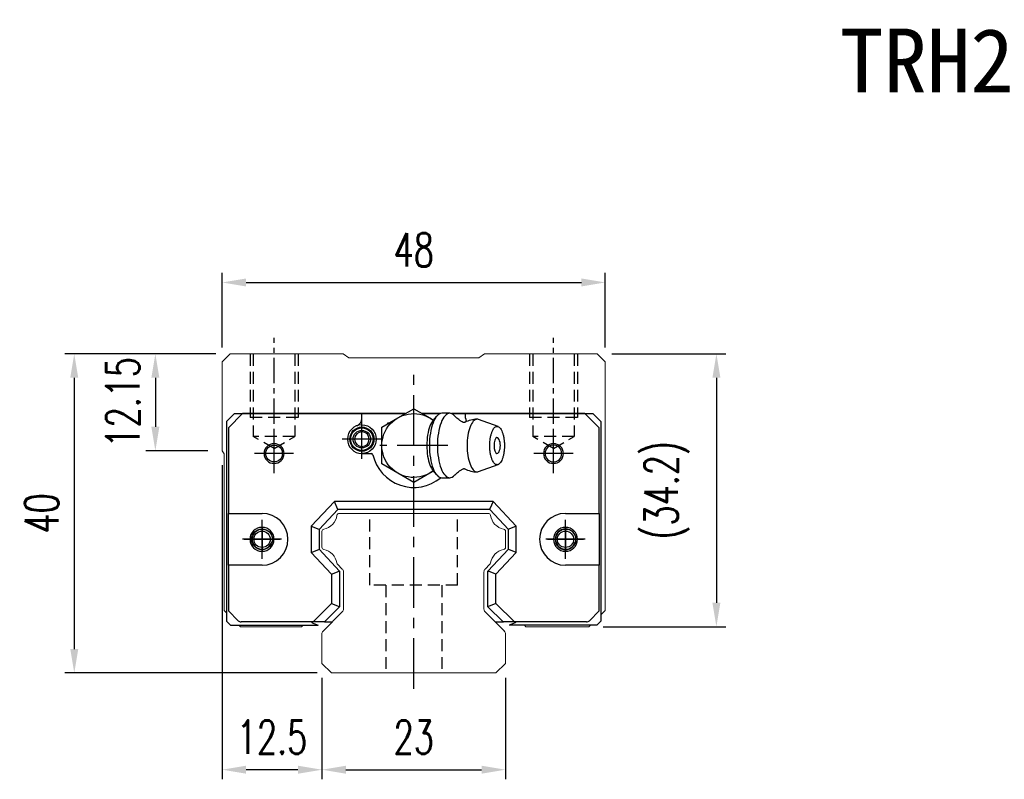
# Model space of a CAD drawing. Header units: millimetres. Extents: x 339 to 680, y 334 to 616.
# Tile 1 of 3: x 339 to 462, y 339 to 434. Entities that reach past the tile are written whole.
import ezdxf
from ezdxf.enums import TextEntityAlignment as Align

# ---------------------------------------------------------------- set-up
doc = ezdxf.new("R2010")
doc.units = ezdxf.units.MM
doc.header["$PDSIZE"] = -1
doc.linetypes.add('CENTER', pattern=[10.16, 6.35, -1.27, 1.27, -1.27])
doc.linetypes.add('DASHED', pattern=[0.75, 0.5, -0.25])
for name, color, linetype in [('2', 7, 'Continuous'), ('CHA', 7, 'Continuous'), ('CL', 1, 'CENTER'), ('DIM', 4, 'Continuous'), ('HID', 2, 'DASHED'), ('OUT', 3, 'Continuous'), ('中心線', 1, 'CENTER')]:
    doc.layers.add(name, color=color, linetype=linetype)
doc.styles.add('DIM-7', font='SIMPLEX.shx', dxfattribs={"width": 0.7, "bigfont": 'chineset.shx'})
doc.styles.add('T', font='kaiu.ttf')
doc.dimstyles.new('CNS', dxfattribs={"dimtxt": 3.5, "dimasz": 2.5, "dimexe": 1, "dimexo": 1.5, "dimgap": 0.09, "dimtad": 0, "dimdsep": 46, "dimtxsty": 'DIM-7', "dimcen": 0.09, "dimclrd": 1, "dimclre": 1, "dimclrt": 4, "dimadec": 0, "dimazin": 0, "dimtfac": 1, "dimtix": 1, "dimtmove": 2, "dimatfit": 3, "dimfxl": 1, "dimtvp": 0.971429, "dimtolj": 1, "dimarcsym": 0})

# ---------------------------------------------------------------- blocks, each defined once
blk = doc.blocks.new('*D20')
at = {"layer": 'DEFPOINTS', "color": 0}
for p in [(411.91, 401.48), (363.91, 391.54), (411.91, 391.54)]:
    blk.add_point(p, dxfattribs=at)
at = {"layer": 'DIM', "color": 7, "lineweight": -2}
for p, q in [((363.91, 393.34), (363.91, 402.68)), ((411.91, 393.34), (411.91, 402.68)), ((366.91, 401.48), (408.91, 401.48))]:
    blk.add_line(p, q, dxfattribs=at)
at = {"layer": 'DIM', "color": 7}
for points in [[(366.91, 401.98), (366.91, 400.98), (363.91, 401.48)], [(408.91, 401.98), (408.91, 400.98), (411.91, 401.48)]]:
    blk.add_solid(points, dxfattribs=at)
at = {"layer": 'DIM', "color": 7, "insert": (387.91, 405.56), "char_height": 4.2, "attachment_point": 5, "style": 'DIM-7'}
blk.add_mtext('\\A1;48', dxfattribs=at)
blk = doc.blocks.new('*D21')
at = {"layer": 'DEFPOINTS', "color": 0}
for p in [(364.91, 392.54), (355.54, 380.39), (363.91, 380.39)]:
    blk.add_point(p, dxfattribs=at)
at = {"layer": 'DIM', "color": 7, "lineweight": -2}
for p, q in [((363.11, 392.54), (354.34, 392.54)), ((355.54, 389.54), (355.54, 383.39)), ((362.11, 380.39), (354.34, 380.39))]:
    blk.add_line(p, q, dxfattribs=at)
at = {"layer": 'DIM', "color": 7}
for points in [[(355.04, 389.54), (356.04, 389.54), (355.54, 392.54)], [(355.04, 383.39), (356.04, 383.39), (355.54, 380.39)]]:
    blk.add_solid(points, dxfattribs=at)
at = {"layer": 'DIM', "color": 7, "insert": (351.46, 386.47), "char_height": 4.2, "attachment_point": 5, "rotation": 90, "style": 'DIM-7'}
blk.add_mtext('\\A1;12.15', dxfattribs=at)
blk = doc.blocks.new('*D22')
at = {"layer": 'DEFPOINTS', "color": 0}
for p in [(364.91, 392.54), (345.38, 352.54), (377.62, 352.54)]:
    blk.add_point(p, dxfattribs=at)
at = {"layer": 'DIM', "color": 7, "lineweight": -2}
for p, q in [((363.11, 392.54), (344.18, 392.54)), ((345.38, 389.54), (345.38, 355.54)), ((375.82, 352.54), (344.18, 352.54))]:
    blk.add_line(p, q, dxfattribs=at)
at = {"layer": 'DIM', "color": 7}
for points in [[(344.88, 389.54), (345.88, 389.54), (345.38, 392.54)], [(344.88, 355.54), (345.88, 355.54), (345.38, 352.54)]]:
    blk.add_solid(points, dxfattribs=at)
at = {"layer": 'DIM', "color": 7, "insert": (341.3, 372.54), "char_height": 4.2, "attachment_point": 5, "rotation": 90, "style": 'DIM-7'}
blk.add_mtext('\\A1;40', dxfattribs=at)
blk = doc.blocks.new('*D23')
at = {"layer": 'DEFPOINTS', "color": 0}
for p in [(410.91, 392.54), (409.86, 358.34), (425.83, 358.34)]:
    blk.add_point(p, dxfattribs=at)
at = {"layer": 'DIM', "color": 7, "lineweight": -2}
for p, q in [((412.71, 392.54), (427.03, 392.54)), ((425.83, 389.54), (425.83, 361.34)), ((411.66, 358.34), (427.03, 358.34))]:
    blk.add_line(p, q, dxfattribs=at)
at = {"layer": 'DIM', "color": 7}
for points in [[(425.33, 389.54), (426.33, 389.54), (425.83, 392.54)], [(425.33, 361.34), (426.33, 361.34), (425.83, 358.34)]]:
    blk.add_solid(points, dxfattribs=at)
at = {"layer": 'DIM', "color": 7, "insert": (419.61, 375.44), "char_height": 4.2, "attachment_point": 5, "rotation": 90, "style": 'DIM-7'}
blk.add_mtext('\\A1;(34.2)', dxfattribs=at)
blk = doc.blocks.new('*D24')
at = {"layer": 'DEFPOINTS', "color": 0}
for p in [(376.41, 353.74), (399.41, 353.74), (399.41, 340.42)]:
    blk.add_point(p, dxfattribs=at)
at = {"layer": 'DIM', "color": 7, "lineweight": -2}
for p, q in [((376.41, 351.94), (376.41, 339.22)), ((399.41, 351.94), (399.41, 339.22)), ((379.41, 340.42), (396.41, 340.42))]:
    blk.add_line(p, q, dxfattribs=at)
at = {"layer": 'DIM', "color": 7}
for points in [[(379.41, 340.92), (379.41, 339.92), (376.41, 340.42)], [(396.41, 340.92), (396.41, 339.92), (399.41, 340.42)]]:
    blk.add_solid(points, dxfattribs=at)
at = {"layer": 'DIM', "color": 7, "insert": (387.91, 344.5), "char_height": 4.2, "attachment_point": 5, "style": 'DIM-7'}
blk.add_mtext('\\A1;23', dxfattribs=at)
blk = doc.blocks.new('*D25')
at = {"layer": 'DEFPOINTS', "color": 0}
for p in [(363.91, 380.39), (376.41, 353.74), (363.91, 340.42)]:
    blk.add_point(p, dxfattribs=at)
at = {"layer": 'DIM', "color": 7, "lineweight": -2}
for p, q in [((363.91, 378.59), (363.91, 339.22)), ((376.41, 351.94), (376.41, 339.22)), ((373.41, 340.42), (366.91, 340.42))]:
    blk.add_line(p, q, dxfattribs=at)
at = {"layer": 'DIM', "color": 7}
for points in [[(366.91, 340.92), (366.91, 339.92), (363.91, 340.42)], [(373.41, 340.92), (373.41, 339.92), (376.41, 340.42)]]:
    blk.add_solid(points, dxfattribs=at)
at = {"layer": 'DIM', "color": 7, "insert": (370.16, 344.5), "char_height": 4.2, "attachment_point": 5, "style": 'DIM-7'}
blk.add_mtext('\\A1;12.5', dxfattribs=at)

msp = doc.modelspace()

# ---------------------------------------------------------------- linework, layer by layer
at = {"layer": '2', "color": 7, "linetype": 'Continuous'}
for p, q in [((365.464, 385.042), (364.464, 384.042)), ((366.472, 385.042), (364.689, 383.268)), ((365.464, 385.042), (386.842, 385.042)), ((386.842, 385.042), (366.472, 385.042)), ((381.414, 384.457), (381.414, 385.042)), ((385.914, 384.506), (387.914, 385.661)), ((387.914, 385.661), (389.914, 384.506)), ((387.914, 385.042), (387.914, 385.042)), ((388.986, 385.042), (391.204, 385.042)), ((391.204, 385.042), (388.986, 385.042)), ((391.204, 385.042), (388.986, 385.042)), ((392.423, 385.083), (391.422, 385.083)), ((392.64, 385.042), (410.364, 385.042)), ((409.357, 385.042), (392.64, 385.042)), ((394.414, 384.457), (394.414, 385.042)), ((411.139, 383.268), (409.357, 385.042)), ((410.364, 385.042), (411.364, 384.042)), ((364.464, 384.042), (364.464, 359.042)), ((383.914, 383.351), (385.914, 384.506)), ((384.664, 383.784), (384.664, 383.892)), ((384.664, 383.892), (384.851, 383.892)), ((389.914, 384.506), (390.376, 384.239)), ((390.777, 384.715), (390.321, 384.173)), ((398.484, 383.418), (396.038, 384.309)), ((411.364, 384.042), (411.364, 359.042)), ((364.689, 383.268), (364.689, 372.542)), ((383.914, 381.042), (383.914, 383.351)), ((411.139, 372.542), (411.139, 383.268)), ((381.414, 380.042), (382.598, 380.042)), ((383.914, 378.733), (383.914, 381.042)), ((385.914, 377.578), (383.914, 378.733)), ((387.914, 376.423), (385.914, 377.578)), ((389.914, 377.578), (387.914, 376.423)), ((390.376, 377.845), (389.914, 377.578)), ((390.321, 377.911), (390.777, 377.369)), ((396.038, 377.775), (398.484, 378.666)), ((391.422, 377.001), (392.423, 377.001)), ((377.965, 374.042), (375.064, 370.932)), ((378.378, 373.092), (377.965, 374.042)), ((397.864, 374.042), (377.965, 374.042)), ((397.864, 374.042), (397.451, 373.092)), ((400.764, 370.932), (397.864, 374.042)), ((364.689, 372.542), (368.903, 372.542)), ((364.689, 366.042), (364.689, 372.542)), ((378.399, 373.042), (376.064, 370.538)), ((378.399, 373.042), (378.378, 373.092)), ((397.429, 373.042), (378.399, 373.042)), ((397.429, 373.042), (397.451, 373.092)), ((399.764, 370.538), (397.429, 373.042)), ((406.926, 372.542), (411.139, 372.542)), ((411.139, 372.542), (411.139, 366.042)), ((375.064, 370.932), (375.064, 367.652)), ((375.064, 370.932), (376.014, 370.557)), ((376.064, 370.538), (376.014, 370.557)), ((376.064, 370.538), (376.064, 368.045)), ((399.764, 370.538), (399.814, 370.557)), ((399.764, 368.045), (399.764, 370.538)), ((400.764, 370.932), (399.814, 370.557)), ((400.764, 367.652), (400.764, 370.932)), ((375.064, 367.652), (376.014, 368.026)), ((375.064, 367.652), (377.614, 364.917)), ((376.064, 368.045), (376.014, 368.026)), ((376.064, 368.045), (378.614, 365.311)), ((397.214, 365.311), (399.764, 368.045)), ((398.214, 364.917), (400.764, 367.652)), ((399.764, 368.045), (399.814, 368.026)), ((400.764, 367.652), (399.814, 368.026)), ((364.689, 366.042), (364.689, 360.317)), ((368.903, 366.042), (364.689, 366.042)), ((377.614, 364.917), (378.564, 365.291)), ((378.614, 365.311), (378.564, 365.291)), ((378.614, 365.311), (378.614, 360.832)), ((397.214, 365.311), (397.264, 365.291)), ((397.214, 360.832), (397.214, 365.311)), ((398.214, 364.917), (397.264, 365.291)), ((411.139, 366.042), (406.926, 366.042)), ((411.139, 360.317), (411.139, 366.042)), ((377.614, 364.917), (377.614, 361.246)), ((398.214, 361.246), (398.214, 364.917)), ((364.689, 360.317), (365.918, 359.088)), ((377.614, 361.246), (375.31, 358.942)), ((378.614, 360.832), (376.724, 358.942)), ((377.614, 361.246), (378.564, 360.853)), ((378.614, 360.832), (378.564, 360.853)), ((397.214, 360.832), (397.264, 360.853)), ((399.104, 358.942), (397.214, 360.832)), ((398.214, 361.246), (397.264, 360.853)), ((400.518, 358.942), (398.214, 361.246)), ((409.911, 359.088), (411.139, 360.317)), ((364.964, 358.542), (364.464, 359.042)), ((410.864, 358.542), (411.364, 359.042)), ((364.964, 358.542), (375.942, 358.542)), ((375.31, 358.942), (366.271, 358.942)), ((375.103, 358.942), (375.205, 358.839)), ((375.205, 358.839), (375.942, 358.542)), ((376.654, 358.942), (375.31, 358.942)), ((376.724, 358.942), (376.654, 358.942)), ((376.724, 358.942), (377.439, 358.942)), ((377.439, 358.942), (377.708, 358.942)), ((398.107, 358.942), (398.404, 358.942)), ((398.404, 358.942), (399.104, 358.942)), ((399.104, 358.942), (399.175, 358.942)), ((400.518, 358.942), (399.175, 358.942)), ((400.623, 358.839), (399.886, 358.542)), ((410.864, 358.542), (399.886, 358.542)), ((409.557, 358.942), (400.518, 358.942)), ((400.726, 358.942), (400.623, 358.839))]:
    msp.add_line(p, q, dxfattribs=at)
at = {"layer": '2', "color": 7, "linetype": 'DASHED'}
for p, q in [((406.926, 370.592), (406.926, 370.592)), ((406.926, 367.992), (406.926, 367.992))]:
    msp.add_line(p, q, dxfattribs=at)
at = {"layer": '2', "color": 7, "linetype": 'Continuous', "extrusion": (0, 0, -1)}
for centre, radius, start, end in [((-387.914, 381.042), 4, 232.1994, 127.85546), ((-381.414, 381.842), 1.8, 90, 270), ((-381.414, 381.842), 1.515, 270, 90), ((-381.414, 381.842), 1.4, 270, 90), ((-381.414, 381.842), 1.1, 270, 90), ((-381.414, 381.842), 1.515, 90, 270), ((-381.414, 381.842), 1.4, 90, 270), ((-381.414, 381.842), 1.1, 90, 270), ((-370.414, 380.042), 1.05, 270, 90), ((-370.414, 380.042), 1.05, 90, 270), ((-368.903, 369.292), 1.3, 270, 90), ((-368.903, 369.292), 1.3, 90, 270)]:
    msp.add_arc(centre, radius, start, end, dxfattribs=at)
at = {"layer": '2', "color": 7, "linetype": 'Continuous'}
for centre, radius, start, end in [((381.414, 381.842), 1.8, 90, 270), ((380.414, 384.457), 1, 290.92483, 0), ((395.86, 381.042), 3.3, 90, 118.26666), ((395.414, 384.457), 1, 180, 204.07613), ((381.414, 381.842), 0.918, 90, 270), ((381.414, 381.842), 0.918, 270, 90), ((370.414, 380.042), 1.25, 90, 270), ((370.414, 380.042), 1.25, 270, 90), ((396.953, 381.042), 1.817, 334.63704, 25.36296), ((405.414, 380.042), 1.25, 90, 270), ((405.414, 380.042), 1.25, 270, 90), ((382.598, 379.842), 0.2, 12.71981, 90), ((405.414, 380.042), 1.05, 90, 270), ((405.414, 380.042), 1.05, 270, 90), ((387.914, 381.042), 5.25, 192.71981, 309.94443), ((395.86, 381.042), 3.3, 241.72374, 269.99834), ((368.903, 369.292), 3.25, 270, 90), ((406.926, 369.292), 3.25, 90, 270), ((368.903, 369.292), 1.5, 90, 270), ((368.903, 369.292), 1.5, 270, 90), ((406.926, 369.292), 1.5, 90, 270), ((406.926, 369.292), 1.3, 90, 270), ((406.926, 369.292), 1.5, 270, 90), ((406.926, 369.292), 1.3, 270, 90), ((366.271, 359.442), 0.5, 225, 270), ((409.557, 359.442), 0.5, 270, 315)]:
    msp.add_arc(centre, radius, start, end, dxfattribs=at)
msp.add_ellipse((398.354, 381.042), major_axis=(0, 1), ratio=0.382683, start_param=-0.6791612, end_param=3.8206669, dxfattribs=at)
for points, knots in [([(391.422, 385.083), (391.017, 385.083), (390.614, 384.648), (390.042, 383.152), (389.875, 382.1), (389.875, 381.042)], [0, 0, 0, 0, 0.5, 0.5, 1, 1, 1, 1]), ([(393.029, 384.756), (392.838, 384.969), (392.63, 385.083), (392.018, 385.083), (391.615, 384.648), (391.043, 383.152), (390.876, 382.1), (390.876, 381.042)], [0, 0, 0, 0, 0.204178, 0.204178, 0.602089, 0.602089, 1, 1, 1, 1]), ([(390.325, 384.174), (390.182, 384.004), (390.05, 383.769), (389.694, 382.84), (389.552, 381.944), (389.552, 381.042)], [0, 0, 0, 0, 0.3133047, 0.3133047, 1, 1, 1, 1]), ([(394.113, 383.95), (394.014, 384), (393.813, 384.111), (393.542, 384.294), (393.308, 384.482), (393.139, 384.641), (393.06, 384.726), (393.032, 384.759)], [0, 0, 0, 0, 0.2043584, 0.4374743, 0.6573003, 0.8634903, 1, 1, 1, 1]), ([(394.294, 383.947), (394.295, 383.947), (394.295, 383.948), (394.251, 383.93), (394.176, 383.927), (394.121, 383.944), (394.115, 383.946), (394.115, 383.947)], [0, 0, 0, 0, 0.0733162, 0.3263169, 0.6168838, 0.8870475, 1, 1, 1, 1]), ([(396.034, 384.309), (395.976, 384.331), (395.918, 384.342), (395.529, 384.342), (395.201, 383.986), (394.733, 382.765), (394.597, 381.906), (394.597, 381.042)], [0, 0, 0, 0, 0.0810935, 0.0810935, 0.5405467, 0.5405467, 1, 1, 1, 1]), ([(397.436, 381.042), (397.436, 380.885), (397.448, 380.571), (397.5, 380.118), (397.586, 379.7), (397.701, 379.334), (397.841, 379.034), (398.001, 378.81), (398.174, 378.673), (398.354, 378.626), (398.535, 378.673), (398.708, 378.81), (398.868, 379.034), (399.008, 379.334), (399.123, 379.7), (399.208, 380.118), (399.261, 380.571), (399.279, 381.042), (399.261, 381.513), (399.208, 381.966), (399.123, 382.384), (399.008, 382.75), (398.868, 383.05), (398.708, 383.274), (398.535, 383.411), (398.354, 383.457), (398.174, 383.411), (398.001, 383.274), (397.841, 383.05), (397.701, 382.75), (397.586, 382.384), (397.472, 381.829), (397.436, 381.355), (397.436, 381.042)], [0, 0, 0, 0, 0.0312594, 0.0625188, 0.0937782, 0.1250376, 0.156297, 0.1875564, 0.2188159, 0.2500753, 0.2813347, 0.3125941, 0.3438535, 0.3751129, 0.4063723, 0.4376317, 0.4688911, 0.5001505, 0.5314099, 0.5626693, 0.5939287, 0.6251882, 0.6564476, 0.687707, 0.7189664, 0.7502258, 0.7814852, 0.8127446, 0.844004, 0.8752634, 0.9065228, 0.9377822, 1, 1, 1, 1]), ([(389.552, 381.042), (389.552, 380.14), (389.694, 379.244), (390.05, 378.315), (390.182, 378.08), (390.325, 377.91)], [0, 0, 0, 0, 0.6866953, 0.6866953, 1, 1, 1, 1]), ([(389.875, 381.042), (389.875, 379.984), (390.042, 378.932), (390.614, 377.436), (391.017, 377.001), (391.422, 377.001)], [0, 0, 0, 0, 0.5, 0.5, 1, 1, 1, 1]), ([(390.876, 381.042), (390.876, 379.984), (391.043, 378.932), (391.615, 377.436), (392.018, 377.001), (392.631, 377.001), (392.838, 377.115), (393.029, 377.329)], [0, 0, 0, 0, 0.3978318, 0.3978318, 0.7956637, 0.7956637, 1, 1, 1, 1]), ([(394.597, 381.042), (394.597, 380.178), (394.733, 379.319), (395.201, 378.098), (395.529, 377.742), (395.918, 377.742), (395.976, 377.753), (396.034, 377.775)], [0, 0, 0, 0, 0.4594533, 0.4594533, 0.9189065, 0.9189065, 1, 1, 1, 1]), ([(393.033, 377.326), (393.049, 377.345), (393.113, 377.417), (393.266, 377.564), (393.502, 377.76), (393.787, 377.958), (394.003, 378.078), (394.113, 378.134)], [0, 0, 0, 0, 0.0852239, 0.2986763, 0.5272696, 0.7723838, 1, 1, 1, 1]), ([(394.115, 378.137), (394.116, 378.138), (394.126, 378.142), (394.189, 378.158), (394.263, 378.152), (394.301, 378.133), (394.298, 378.135), (394.298, 378.135)], [0, 0, 0, 0, 0.1544133, 0.4194337, 0.7435623, 0.9927018, 1, 1, 1, 1])]:
    msp.add_open_spline(points, degree=3, knots=knots, dxfattribs=at)
at = {"layer": 'CL', "color": 0, "ltscale": 0.5}
for p, q in [((370.414, 378.691), (370.414, 394.542)), ((405.414, 378.691), (405.414, 394.542))]:
    msp.add_line(p, q, dxfattribs=at)
at = {"layer": 'CL', "color": 7}
for p, q in [((387.914, 350.542), (387.914, 390.542)), ((381.414, 379.392), (381.414, 384.292)), ((370.414, 377.592), (370.414, 382.492)), ((405.414, 377.592), (405.414, 382.492)), ((383.864, 381.842), (378.964, 381.842)), ((372.864, 380.042), (367.964, 380.042)), ((392.164, 381.042), (383.664, 381.042)), ((407.864, 380.042), (402.964, 380.042)), ((368.903, 366.842), (368.903, 371.742)), ((406.926, 366.842), (406.926, 371.742)), ((371.353, 369.292), (366.453, 369.292)), ((409.376, 369.292), (404.476, 369.292))]:
    msp.add_line(p, q, dxfattribs=at)
at = {"layer": 'HID', "color": 0, "ltscale": 3}
for p, q in [((367.414, 392.542), (367.414, 384.542)), ((367.814, 392.542), (367.814, 382.192)), ((373.014, 392.542), (373.014, 382.192)), ((373.414, 392.542), (373.414, 384.542)), ((402.414, 392.542), (402.414, 384.542)), ((402.814, 392.542), (402.814, 382.192)), ((408.014, 392.542), (408.014, 382.192)), ((408.414, 392.542), (408.414, 384.542)), ((373.414, 384.542), (367.414, 384.542)), ((408.414, 384.542), (402.414, 384.542)), ((370.414, 380.691), (367.814, 382.192)), ((373.014, 382.192), (367.814, 382.192)), ((370.414, 380.69), (373.014, 382.192)), ((405.414, 380.691), (402.814, 382.192)), ((408.014, 382.192), (402.814, 382.192)), ((405.414, 380.69), (408.014, 382.192)), ((382.414, 363.542), (382.414, 372.542)), ((393.414, 363.542), (393.414, 372.542)), ((393.414, 363.542), (382.414, 363.542)), ((384.414, 363.542), (384.414, 352.542)), ((391.414, 363.542), (391.414, 352.542))]:
    msp.add_line(p, q, dxfattribs=at)
at = {"layer": 'OUT', "color": 0, "linetype": 'Continuous', "lineweight": 15}
for p, q in [((364.907, 392.542), (363.907, 391.542)), ((379.055, 392.542), (364.907, 392.542)), ((379.764, 392.042), (379.055, 392.542)), ((396.76, 392.542), (396.05, 392.042)), ((410.907, 392.542), (396.76, 392.542)), ((411.907, 391.542), (410.907, 392.542)), ((363.907, 391.542), (363.907, 387.042)), ((396.05, 392.042), (379.764, 392.042)), ((411.907, 360.392), (411.907, 391.542)), ((363.907, 387.042), (363.907, 380.392)), ((363.907, 380.392), (364.157, 380.017)), ((364.157, 380.017), (364.157, 360.392)), ((378.584, 372.542), (397.23, 372.542)), ((376.407, 368.301), (376.407, 370.281)), ((399.407, 370.281), (399.407, 368.301)), ((378.961, 365.568), (378.367, 366.162)), ((379.107, 360.549), (379.107, 365.215)), ((396.707, 365.214), (396.707, 360.549)), ((397.448, 366.162), (396.854, 365.568)), ((364.157, 360.392), (364.464, 360.085)), ((411.364, 359.849), (411.907, 360.392)), ((376.554, 357.788), (378.961, 360.195)), ((396.854, 360.195), (399.261, 357.788)), ((366.007, 358.542), (366.207, 358.342)), ((366.207, 358.342), (373.845, 358.342)), ((373.845, 358.342), (374.045, 358.542)), ((401.769, 358.542), (401.969, 358.342)), ((401.969, 358.342), (409.857, 358.342)), ((409.857, 358.342), (410.058, 358.542)), ((376.407, 353.742), (376.407, 357.434)), ((399.407, 357.434), (399.407, 353.742)), ((377.621, 352.542), (376.407, 353.742)), ((399.407, 353.742), (398.193, 352.542)), ((398.207, 352.542), (377.621, 352.542))]:
    msp.add_line(p, q, dxfattribs=at)
at = {"layer": 'OUT', "color": 7}
for centre in [(368.906, 369.292), (406.926, 369.292)]:
    msp.add_circle(centre, 1.025, dxfattribs=at)
at = {"layer": 'OUT', "color": 0, "linetype": 'Continuous', "lineweight": 15}
for centre, radius, start, end in [((378.584, 372.242), 0.3, 90, 171.61737), ((397.23, 372.242), 0.3, 8.38263, 90), ((376.265, 372.583), 2.044, 280.87121, 351.61737), ((399.549, 372.583), 2.044, 188.38263, 259.12879), ((376.707, 370.281), 0.3, 100.87121, 180.00001), ((399.107, 370.281), 0.3, 359.99999, 79.12879), ((376.707, 368.301), 0.3, 179.99999, 259.12866), ((376.265, 365.999), 2.044, 9.2089, 79.12866), ((399.549, 365.999), 2.044, 100.87134, 170.79109), ((399.107, 368.301), 0.3, 280.87134, 0.00001), ((378.579, 366.374), 0.3, 189.20891, 225), ((378.607, 365.215), 0.5, 0, 45), ((397.207, 365.214), 0.5, 135, 180.00001), ((397.236, 366.374), 0.3, 315, 350.79109), ((378.607, 360.549), 0.5, 315, 360), ((397.207, 360.549), 0.5, 179.99999, 225), ((376.907, 357.434), 0.5, 135, 180.00001), ((398.907, 357.435), 0.5, 360, 45)]:
    msp.add_arc(centre, radius, start, end, dxfattribs=at)
at = {"layer": 'OUT', "color": 7}
for centre in [(368.906, 369.292), (406.926, 369.292)]:
    msp.add_arc(centre, 1.25, 75, 345, dxfattribs=at)
at = {"layer": '中心線', "color": 7, "ltscale": 1.5}
for p, q in [((368.906, 370.842), (368.906, 367.742)), ((406.926, 370.842), (406.926, 367.742)), ((366.656, 369.292), (371.156, 369.292)), ((404.676, 369.292), (409.176, 369.292))]:
    msp.add_line(p, q, dxfattribs=at)

# ---------------------------------------------------------------- texts
at = {"layer": 'CHA', "color": 7, "style": 'T'}
msp.add_text('TRH25VE-XN', height=8, dxfattribs=at).set_placement((468.529, 429.231), align=Align.MIDDLE)

# ---------------------------------------------------------------- dimensions: what is measured, and where the dimension line sits
at = {"layer": 'DIM', "color": 0}
for base, p1, p2, picture, middle in [((411.907, 401.485), (363.907, 391.542), (411.907, 391.542), '*D20', (387.907, 405.565)), ((363.907, 340.417), (376.407, 353.742), (363.907, 380.392), '*D25', (370.157, 344.497)), ((399.407, 340.417), (376.407, 353.742), (399.407, 353.742), '*D24', (387.907, 344.497))]:
    dim = msp.add_linear_dim(base=base, p1=p1, p2=p2, dimstyle='CNS', override={"dimscale": 1.2, "dimclrd": 7, "dimclre": 7, "dimclrt": 7}, dxfattribs=at)
    dim.commit()
    dim.dimension.update_dxf_attribs({"geometry": picture, "text_midpoint": middle})
for base, p2, picture, middle in [((355.543, 380.392), (363.907, 380.392), '*D21', (351.463, 386.467)), ((345.38, 352.542), (377.621, 352.542), '*D22', (341.3, 372.542))]:
    dim = msp.add_linear_dim(base=base, p1=(364.907, 392.542), p2=p2, angle=90, dimstyle='CNS', override={"dimscale": 1.2, "dimclrd": 7, "dimclre": 7, "dimclrt": 7}, dxfattribs=at)
    dim.commit()
    dim.dimension.update_dxf_attribs({"geometry": picture, "text_midpoint": middle})
dim = msp.add_linear_dim(base=(425.829, 358.342), p1=(410.907, 392.542), p2=(409.857, 358.342), angle=90, text='(<>)', dimstyle='CNS', override={"dimscale": 1.2, "dimclrd": 7, "dimclre": 7, "dimclrt": 7}, dxfattribs=at)
dim.commit()
dim.dimension.update_dxf_attribs({"geometry": '*D23', "text_midpoint": (419.612, 375.442)})

doc.saveas('drawing.dxf')
